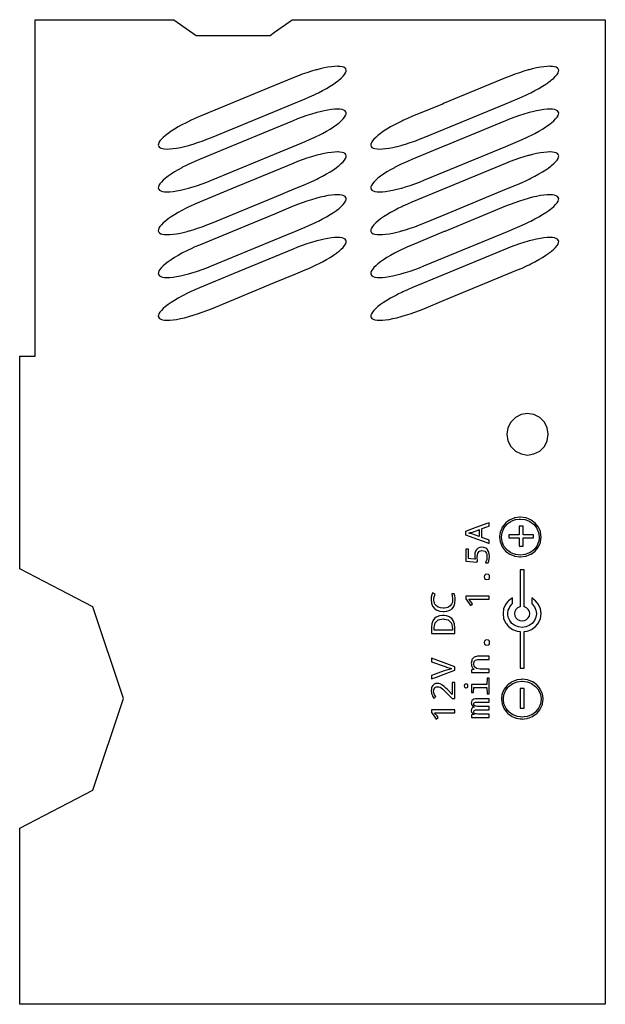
# Model space of a CAD drawing. Extents: x -120 to 113, y 92 to 282.
# Tile 2 of 2: x 0 to 113, y 92 to 282. Entities that reach past the tile are written whole.
import ezdxf

# ---------------------------------------------------------------- set-up
doc = ezdxf.new("R2010")
doc.units = 0
doc.layers.get('0').update_dxf_attribs({"linetype": 'CONTINUOUS'})

msp = doc.modelspace()

# ---------------------------------------------------------------- linework, layer by layer
at = {"color": 7}
for points in [[(29.754, 282), (32.768002, 279.871933), (34.043999, 278.971001), (48.306999, 278.971001), (49.152, 279.567619), (52.597, 282), (65.536003, 282), (81.919998, 282), (98.304001, 282), (113, 282), (113, 273.919998), (113, 265.727997), (113, 257.536003), (113, 249.344002), (113, 241.152), (113, 232.959999), (113, 224.768002), (113, 192.591), (113, 192), (113, 183.808), (113, 175.615999), (113, 167.424), (113, 159.231998), (113, 151.040001), (113, 142.848), (113, 126.463997), (113, 92), (65.536003, 92), (0.449801, 92), (0, 92), (0, 125.997002), (14.144, 133.320999), (20.003, 151), (14.144, 168.679001), (0, 176.003), (0, 192), (0, 208.384001), (0, 217.098), (3.002, 217.098), (3.002, 217.965889), (3.002, 221.544424), (3.002, 224.768002), (3.002, 241.152), (3.002, 257.536003), (3.002, 282), (16.384001, 282)], [(29.605, 257.116997), (30.284, 257.217003), (31.017, 257.355003), (31.798, 257.532997), (31.809507, 257.536003), (32.615002, 257.746002), (32.768002, 257.790459), (33.465, 257.992996), (34.337002, 258.272003), (35.226002, 258.579002), (36.118, 258.914001), (37.008999, 259.269997), (49.152, 264.297195), (52.608059, 265.727997), (55.067001, 266.746002), (55.945999, 267.122002), (56.805, 267.513), (57.344002, 267.775375), (57.637001, 267.917999), (58.431999, 268.329002), (59.185001, 268.745003), (59.886002, 269.161003), (60.528999, 269.572998), (60.889076, 269.823998), (61.110001, 269.977997), (61.439999, 270.231644), (61.619999, 270.370003), (62.056, 270.748001), (62.414001, 271.105003), (62.689999, 271.441002), (62.880001, 271.75), (62.985001, 272.030998), (63.001999, 272.279999), (62.931, 272.496002), (62.773998, 272.675003), (62.530998, 272.816002), (62.205002, 272.918999), (61.799, 272.981003), (61.439999, 272.996643), (61.317001, 273.001999), (60.763, 272.984001), (60.144001, 272.922997), (59.465, 272.822998), (58.731998, 272.684998), (57.951, 272.507004), (57.344002, 272.349495), (57.133999, 272.294998), (56.283001, 272.046997), (55.410999, 271.768997), (54.522999, 271.460999), (53.631001, 271.125999), (52.738998, 270.769997), (49.152, 269.285103), (34.681999, 263.294998), (33.803001, 262.917999), (32.944, 262.527), (32.768002, 262.441643), (32.111, 262.123001), (31.316, 261.710999), (31.173193, 261.632004), (30.563999, 261.294998), (29.863001, 260.878998), (29.219, 260.467003), (28.639, 260.061996), (28.129, 259.669998), (27.693001, 259.292999), (27.334999, 258.934998), (27.059, 258.598999), (26.868999, 258.290001), (26.764, 258.009003), (26.747, 257.760002), (26.816999, 257.544998), (26.8249, 257.536003), (26.975, 257.364998), (27.218, 257.223999), (27.544001, 257.121002), (27.950001, 257.058998), (28.431999, 257.038002), (28.985001, 257.056999)], [(103.414001, 271.105003), (103.690002, 271.441002), (103.879997, 271.75), (103.985001, 272.030998), (104.001999, 272.279999), (103.931, 272.496002), (103.774002, 272.675003), (103.530998, 272.816002), (103.205002, 272.918999), (102.799004, 272.981003), (102.400002, 272.998383), (102.317001, 273.001999), (101.763, 272.984001), (101.143997, 272.922997), (100.464996, 272.822998), (99.732002, 272.684998), (98.950996, 272.507004), (98.304001, 272.339111), (98.134003, 272.294998), (97.282997, 272.046997), (96.411003, 271.768997), (95.523003, 271.460999), (94.630997, 271.125999), (93.738998, 270.769997), (81.919998, 265.877327), (81.55928, 265.727997), (75.681999, 263.294998), (74.803001, 262.917999), (73.944, 262.527), (73.727997, 262.422241), (73.111, 262.123001), (72.316002, 261.710999), (72.173195, 261.632004), (71.564003, 261.294998), (70.862999, 260.878998), (70.219002, 260.467003), (69.639, 260.061996), (69.128998, 259.669998), (68.693001, 259.292999), (68.334999, 258.934998), (68.058998, 258.598999), (67.869003, 258.290001), (67.764, 258.009003), (67.747002, 257.760002), (67.817001, 257.544998), (67.824898, 257.536003), (67.974998, 257.364998), (68.218002, 257.223999), (68.543999, 257.121002), (68.949997, 257.058998), (69.431999, 257.038002), (69.985001, 257.056999), (70.605003, 257.116997), (71.283997, 257.217003), (72.016998, 257.355003), (72.797997, 257.532997), (72.809509, 257.536003), (73.614998, 257.746002), (73.727997, 257.778839), (74.464996, 257.992996), (75.336998, 258.272003), (76.225998, 258.579002), (77.117996, 258.914001), (78.009003, 259.269997), (81.919998, 260.889153), (93.608055, 265.727997), (96.067001, 266.746002), (96.945999, 267.122002), (97.805, 267.513), (98.304001, 267.755905), (98.637001, 267.917999), (99.431999, 268.329002), (100.184998, 268.745003), (100.886002, 269.161003), (101.528999, 269.572998), (101.889076, 269.823998), (102.110001, 269.977997), (102.400002, 270.200905), (102.620003, 270.370003), (103.056, 270.748001)], [(27.950001, 248.799), (28.431999, 248.778), (28.985001, 248.797001), (29.605, 248.856998), (30.284, 248.957001), (31.017, 249.095001), (31.798, 249.272999), (32.071617, 249.344002), (32.615002, 249.485001), (32.768002, 249.52964), (33.465, 249.733002), (34.337002, 250.012001), (35.226002, 250.319), (36.118, 250.653999), (37.008999, 251.009998), (49.152, 256.036522), (52.774418, 257.536003), (55.067001, 258.485001), (55.945999, 258.862), (56.805, 259.252998), (57.344002, 259.514725), (57.637001, 259.656998), (58.431999, 260.069), (59.185001, 260.485001), (59.886002, 260.901001), (60.528999, 261.313004), (60.986626, 261.632004), (61.110001, 261.718002), (61.439999, 261.971649), (61.619999, 262.110001), (62.056, 262.487999), (62.414001, 262.845001), (62.689999, 263.181), (62.880001, 263.489998), (62.985001, 263.771004), (63.001999, 264.019997), (62.931, 264.236), (62.773998, 264.415001), (62.530998, 264.556), (62.205002, 264.658997), (61.799, 264.721001), (61.439999, 264.736641), (61.317001, 264.741997), (60.763, 264.723999), (60.144001, 264.663002), (59.465, 264.563004), (58.731998, 264.425003), (57.951, 264.247002), (57.344002, 264.088753), (57.133999, 264.033997), (56.283001, 263.787003), (55.410999, 263.509003), (54.522999, 263.200996), (53.631001, 262.865997), (52.738998, 262.510002), (49.152, 261.024902), (40.725155, 257.536003), (34.681999, 255.034), (33.803001, 254.658001), (32.944, 254.266998), (32.768002, 254.181641), (32.111, 253.862999), (31.316, 253.451), (31.296116, 253.439999), (30.563999, 253.035), (29.863001, 252.618999), (29.219, 252.207001), (28.639, 251.801998), (28.129, 251.41), (27.693001, 251.033001), (27.334999, 250.674999), (27.059, 250.339001), (26.868999, 250.029999), (26.764, 249.749001), (26.747, 249.5), (26.797791, 249.344002), (26.816999, 249.285), (26.975, 249.105), (27.218, 248.964001), (27.544001, 248.861)], [(73.614998, 249.485001), (73.727997, 249.517971), (74.464996, 249.733002), (75.336998, 250.012001), (76.225998, 250.319), (77.117996, 250.653999), (78.009003, 251.009998), (81.919998, 252.628933), (93.774422, 257.536003), (96.067001, 258.485001), (96.945999, 258.862), (97.805, 259.252998), (98.304001, 259.4953), (98.637001, 259.656998), (99.431999, 260.069), (100.184998, 260.485001), (100.886002, 260.901001), (101.528999, 261.313004), (101.986626, 261.632004), (102.110001, 261.718002), (102.400002, 261.940903), (102.620003, 262.110001), (103.056, 262.487999), (103.414001, 262.845001), (103.690002, 263.181), (103.879997, 263.489998), (103.985001, 263.771004), (104.001999, 264.019997), (103.931, 264.236), (103.774002, 264.415001), (103.530998, 264.556), (103.205002, 264.658997), (102.799004, 264.721001), (102.400002, 264.73838), (102.317001, 264.741997), (101.763, 264.723999), (101.143997, 264.663002), (100.464996, 264.563004), (99.732002, 264.425003), (98.950996, 264.247002), (98.304001, 264.078323), (98.134003, 264.033997), (97.282997, 263.787003), (96.411003, 263.509003), (95.523003, 263.200996), (94.630997, 262.865997), (93.738998, 262.510002), (81.919998, 257.616669), (81.725151, 257.536003), (75.681999, 255.034), (74.803001, 254.658001), (73.944, 254.266998), (73.727997, 254.162243), (73.111, 253.862999), (72.316002, 253.451), (72.296112, 253.439999), (71.564003, 253.035), (70.862999, 252.618999), (70.219002, 252.207001), (69.639, 251.801998), (69.128998, 251.41), (68.693001, 251.033001), (68.334999, 250.674999), (68.058998, 250.339001), (67.869003, 250.029999), (67.764, 249.749001), (67.747002, 249.5), (67.797791, 249.344002), (67.817001, 249.285), (67.974998, 249.105), (68.218002, 248.964001), (68.543999, 248.861), (68.949997, 248.799), (69.431999, 248.778), (69.985001, 248.797001), (70.605003, 248.856998), (71.283997, 248.957001), (72.016998, 249.095001), (72.797997, 249.272999), (73.071617, 249.344002)], [(26.747, 241.240002), (26.775652, 241.152), (26.816999, 241.025002), (26.975, 240.845001), (27.218, 240.703999), (27.544001, 240.601002), (27.950001, 240.539001), (28.431999, 240.516998), (28.985001, 240.536999), (29.605, 240.596001), (30.284, 240.695999), (31.017, 240.834999), (31.798, 241.012001), (32.334995, 241.152), (32.615002, 241.224998), (32.768002, 241.269642), (33.465, 241.473), (34.337002, 241.751999), (35.226002, 242.058998), (36.118, 242.393002), (37.008999, 242.75), (49.152, 247.77652), (52.938694, 249.344002), (55.067001, 250.224998), (55.945999, 250.601002), (56.805, 250.993), (57.344002, 251.254726), (57.637001, 251.396999), (58.431999, 251.808998), (59.185001, 252.224998), (59.886002, 252.640999), (60.528999, 253.053001), (61.084179, 253.439999), (61.110001, 253.458), (61.439999, 253.711647), (61.619999, 253.849998), (62.056, 254.228001), (62.414001, 254.584999), (62.689999, 254.919998), (62.880001, 255.23), (62.985001, 255.511002), (63.001999, 255.759998), (62.931, 255.974998), (62.773998, 256.154999), (62.530998, 256.295998), (62.205002, 256.399002), (61.799, 256.460999), (61.439999, 256.476639), (61.317001, 256.482002), (60.763, 256.463997), (60.144001, 256.403), (59.465, 256.303001), (58.731998, 256.165001), (57.951, 255.987), (57.344002, 255.828751), (57.133999, 255.773998), (56.283001, 255.527), (55.410999, 255.249001), (54.522999, 254.939999), (53.631001, 254.605999), (52.738998, 254.25), (49.152, 252.764904), (40.889397, 249.344002), (34.681999, 246.773998), (33.803001, 246.397999), (32.944, 246.007), (32.768002, 245.921642), (32.111, 245.603001), (31.425987, 245.248001), (31.316, 245.191002), (30.563999, 244.775002), (29.863001, 244.359001), (29.219, 243.946999), (28.639, 243.542), (28.129, 243.150002), (27.693001, 242.772999), (27.334999, 242.414001), (27.059, 242.078999), (26.868999, 241.77), (26.764, 241.488998)], [(67.747002, 241.240002), (67.77565, 241.152), (67.817001, 241.025002), (67.974998, 240.845001), (68.218002, 240.703999), (68.543999, 240.601002), (68.949997, 240.539001), (69.431999, 240.516998), (69.985001, 240.536999), (70.605003, 240.596001), (71.283997, 240.695999), (72.016998, 240.834999), (72.796997, 241.012001), (73.334656, 241.152), (73.614998, 241.224998), (73.727997, 241.257969), (74.464996, 241.473), (75.336998, 241.751999), (76.225998, 242.058998), (77.117996, 242.393002), (78.009003, 242.75), (81.919998, 244.368935), (93.93869, 249.344002), (96.067001, 250.224998), (96.945999, 250.601002), (97.805, 250.993), (98.304001, 251.235302), (98.637001, 251.396999), (99.431999, 251.808998), (100.184998, 252.224998), (100.886002, 252.640999), (101.528999, 253.053001), (102.084175, 253.439999), (102.110001, 253.458), (102.400002, 253.680901), (102.620003, 253.849998), (103.056, 254.228001), (103.414001, 254.584999), (103.690002, 254.919998), (103.879997, 255.23), (103.985001, 255.511002), (104.001999, 255.759998), (103.931, 255.974998), (103.774002, 256.154999), (103.530998, 256.295998), (103.205002, 256.399002), (102.799004, 256.460999), (102.400002, 256.478386), (102.317001, 256.482002), (101.763, 256.463997), (101.143997, 256.403), (100.464996, 256.303001), (99.732002, 256.165001), (98.950996, 255.987), (98.304001, 255.818321), (98.134003, 255.773998), (97.282997, 255.527), (96.411003, 255.249001), (95.523003, 254.939999), (94.630997, 254.605999), (93.738998, 254.25), (81.919998, 249.35667), (81.889397, 249.344002), (75.681999, 246.773998), (74.803001, 246.397999), (73.944, 246.007), (73.727997, 245.902241), (73.111, 245.603001), (72.425987, 245.248001), (72.316002, 245.191002), (71.564003, 244.775002), (70.862999, 244.359001), (70.219002, 243.946999), (69.639, 243.542), (69.128998, 243.150002), (68.693001, 242.772999), (68.334999, 242.414001), (68.058998, 242.078999), (67.869003, 241.77), (67.764, 241.488998)], [(30.563999, 236.514999), (29.863001, 236.098999), (29.219, 235.687), (28.639, 235.282002), (28.129, 234.889999), (27.693001, 234.513), (27.334999, 234.153999), (27.059, 233.819), (26.868999, 233.509998), (26.764, 233.229), (26.747, 232.979), (26.753216, 232.959999), (26.816999, 232.764999), (26.975, 232.584999), (27.218, 232.444), (27.544001, 232.341), (27.950001, 232.278999), (28.431999, 232.257), (28.985001, 232.277), (29.605, 232.335999), (30.284, 232.436001), (31.017, 232.575001), (31.798, 232.751999), (32.595821, 232.959999), (32.615002, 232.965), (32.768002, 233.00964), (33.465, 233.213001), (34.337002, 233.492001), (35.226002, 233.799), (36.118, 234.132999), (37.008999, 234.490002), (49.152, 239.516521), (53.102966, 241.152), (55.067001, 241.965), (55.945999, 242.341), (56.805, 242.733002), (57.344002, 242.994724), (57.637001, 243.137001), (58.431999, 243.548), (59.185001, 243.964001), (59.886002, 244.381001), (60.528999, 244.792999), (61.110001, 245.198002), (61.175053, 245.248001), (61.439999, 245.451649), (61.619999, 245.59), (62.056, 245.966999), (62.414001, 246.325001), (62.689999, 246.66), (62.880001, 246.970001), (62.985001, 247.250999), (63.001999, 247.5), (62.931, 247.715), (62.773998, 247.895), (62.530998, 248.035999), (62.205002, 248.138), (61.799, 248.201), (61.439999, 248.21664), (61.317001, 248.222), (60.763, 248.202999), (60.144001, 248.143002), (59.465, 248.042999), (58.731998, 247.903999), (57.951, 247.727001), (57.344002, 247.568748), (57.133999, 247.514), (56.283001, 247.266998), (55.410999, 246.987999), (54.522999, 246.68), (53.631001, 246.346001), (52.738998, 245.988998), (49.152, 244.504101), (41.054489, 241.152), (34.681999, 238.514), (33.803001, 238.138), (32.944, 237.747002), (32.768002, 237.66164), (32.111, 237.342999), (31.557201, 237.056), (31.316, 236.931)], [(71.283997, 232.436001), (72.016998, 232.575001), (72.796997, 232.751999), (73.595795, 232.959999), (73.614998, 232.965), (73.727997, 232.997971), (74.464996, 233.213001), (75.336998, 233.492001), (76.225998, 233.799), (77.117996, 234.132999), (78.009003, 234.490002), (81.919998, 236.108936), (94.102966, 241.152), (96.067001, 241.965), (96.945999, 242.341), (97.805, 242.733002), (98.304001, 242.975304), (98.637001, 243.137001), (99.431999, 243.548), (100.184998, 243.964001), (100.886002, 244.381001), (101.528999, 244.792999), (102.110001, 245.198002), (102.175049, 245.248001), (102.400002, 245.420902), (102.620003, 245.59), (103.056, 245.966999), (103.414001, 246.325001), (103.690002, 246.66), (103.879997, 246.970001), (103.985001, 247.250999), (104.001999, 247.5), (103.931, 247.715), (103.774002, 247.895), (103.530998, 248.035999), (103.205002, 248.138), (102.799004, 248.201), (102.400002, 248.218384), (102.317001, 248.222), (101.763, 248.202999), (101.143997, 248.143002), (100.464996, 248.042999), (99.732002, 247.903999), (98.950996, 247.727001), (98.304001, 247.558319), (98.134003, 247.514), (97.282997, 247.266998), (96.411003, 246.987999), (95.523003, 246.68), (94.630997, 246.346001), (93.738998, 245.988998), (82.054489, 241.152), (81.919998, 241.096325), (75.681999, 238.514), (74.803001, 238.138), (73.944, 237.747002), (73.727997, 237.642242), (73.111, 237.342999), (72.557205, 237.056), (72.316002, 236.931), (71.564003, 236.514999), (70.862999, 236.098999), (70.219002, 235.687), (69.639, 235.282002), (69.128998, 234.889999), (68.693001, 234.513), (68.334999, 234.153999), (68.058998, 233.819), (67.869003, 233.509998), (67.764, 233.229), (67.747002, 232.979), (67.753212, 232.959999), (67.817001, 232.764999), (67.974998, 232.584999), (68.218002, 232.444), (68.543999, 232.341), (68.949997, 232.278999), (69.431999, 232.257), (69.985001, 232.277), (70.605003, 232.335999)], [(26.816999, 224.505001), (26.975, 224.325001), (27.218, 224.182999), (27.544001, 224.081001), (27.950001, 224.019001), (28.431999, 223.997), (28.985001, 224.016998), (29.605, 224.076), (30.284, 224.175999), (31.017, 224.314999), (31.798, 224.492001), (32.615002, 224.705002), (32.830929, 224.768002), (33.465, 224.952999), (34.337002, 225.231998), (35.226002, 225.539001), (36.118, 225.873001), (37.008999, 226.23), (49.152, 231.256523), (53.267239, 232.959999), (55.067001, 233.705002), (55.945999, 234.081001), (56.805, 234.473), (57.344002, 234.734726), (57.637001, 234.876999), (58.431999, 235.287998), (59.185001, 235.703999), (59.886002, 236.120998), (60.528999, 236.533001), (61.110001, 236.938), (61.263519, 237.056), (61.439999, 237.191647), (61.619999, 237.330002), (62.056, 237.707001), (62.414001, 238.064999), (62.689999, 238.400002), (62.880001, 238.709), (62.985001, 238.991001), (63.001999, 239.240002), (62.931, 239.455002), (62.773998, 239.633999), (62.530998, 239.776001), (62.205002, 239.877998), (61.799, 239.941002), (61.439999, 239.956642), (61.317001, 239.962002), (60.763, 239.943001), (60.144001, 239.882999), (59.465, 239.783001), (58.731998, 239.644001), (57.951, 239.466999), (57.344002, 239.30875), (57.133999, 239.254002), (56.283001, 239.007), (55.410999, 238.728001), (54.522999, 238.419998), (53.631001, 238.085999), (52.738998, 237.729), (49.152, 236.244102), (41.218754, 232.959999), (34.681999, 230.254002), (33.803001, 229.877998), (32.944, 229.486), (32.768002, 229.400852), (32.111, 229.083), (31.688416, 228.863998), (31.316, 228.671001), (30.563999, 228.255001), (29.863001, 227.839001), (29.219, 227.426998), (28.639, 227.021999), (28.129, 226.630001), (27.693001, 226.252998), (27.334999, 225.894001), (27.059, 225.558998), (26.868999, 225.25), (26.764, 224.969002), (26.750332, 224.768002), (26.747, 224.719002)], [(71.283997, 224.175999), (72.016998, 224.314999), (72.796997, 224.492001), (73.614998, 224.705002), (73.830925, 224.768002), (74.464996, 224.952999), (75.336998, 225.231998), (76.225998, 225.539001), (77.117996, 225.873001), (78.009003, 226.23), (81.919998, 227.848934), (96.067001, 233.705002), (96.945999, 234.081001), (97.805, 234.473), (98.304001, 234.715302), (98.637001, 234.876999), (99.431999, 235.287998), (100.184998, 235.703999), (100.886002, 236.120998), (101.528999, 236.533001), (102.110001, 236.938), (102.263519, 237.056), (102.400002, 237.1609), (102.620003, 237.330002), (103.056, 237.707001), (103.414001, 238.064999), (103.690002, 238.400002), (103.879997, 238.709), (103.985001, 238.991001), (104.001999, 239.240002), (103.931, 239.455002), (103.774002, 239.633999), (103.530998, 239.776001), (103.205002, 239.877998), (102.799004, 239.941002), (102.400002, 239.958385), (102.317001, 239.962002), (101.763, 239.943001), (101.143997, 239.882999), (100.464996, 239.783001), (99.732002, 239.644001), (98.950996, 239.466999), (98.304001, 239.298321), (98.134003, 239.254002), (97.282997, 239.007), (96.411003, 238.728001), (95.523003, 238.419998), (94.630997, 238.085999), (93.738998, 237.729), (81.919998, 232.836327), (75.681999, 230.254002), (74.803001, 229.877998), (73.944, 229.486), (73.727997, 229.3815), (73.111, 229.083), (72.688416, 228.863998), (72.316002, 228.671001), (71.564003, 228.255001), (70.862999, 227.839001), (70.219002, 227.426998), (69.639, 227.021999), (69.128998, 226.630001), (68.693001, 226.252998), (68.334999, 225.894001), (68.058998, 225.558998), (67.869003, 225.25), (67.764, 224.969002), (67.750336, 224.768002), (67.747002, 224.719002), (67.817001, 224.505001), (67.974998, 224.325001), (68.218002, 224.182999), (68.543999, 224.081001), (68.949997, 224.019001), (69.431999, 223.997), (69.985001, 224.016998), (70.605003, 224.076)], [(95.647003, 205.238), (94.762001, 204.353), (94.193001, 203.237), (93.997002, 202), (94.193001, 200.763), (94.762001, 199.647), (95.647003, 198.762), (96.763, 198.193), (98, 197.998), (98.304001, 198.045922), (99.237, 198.193), (100.352997, 198.762), (101.237999, 199.647), (101.806999, 200.763), (102.001999, 202), (101.806999, 203.237), (101.237999, 204.353), (100.352997, 205.238), (99.237, 205.807), (98.304001, 205.954832), (98, 206.003), (96.763, 205.807)], [(89.184998, 183.778), (89.269615, 183.808), (90.112, 184.106658), (90.584, 184.274), (90.584, 184.938), (90.112, 184.76416), (87.515892, 183.808), (86.046997, 183.267), (86.046997, 182.750652), (86.046997, 182.665457), (86.046997, 182.598), (88.335983, 181.76), (90.112, 181.109799), (90.584, 180.937), (90.584, 181.585), (90.112, 181.756054), (90.101112, 181.76), (89.184998, 182.092), (89.184998, 183.773934)], [(92.710907, 183.090199), (92.607941, 182.350009), (92.582199, 182.165), (92.582672, 182.161633), (92.710907, 181.237936), (92.720131, 181.171067), (92.720222, 181.170872), (92.747208, 181.108845), (93.122131, 180.246135), (93.552002, 179.712), (93.761131, 179.452135), (94.208, 179.125435), (94.594131, 178.843135), (95.385742, 178.530078), (95.499748, 178.484993), (95.565071, 178.459202), (95.63517, 178.45038), (96.413788, 178.353239), (96.607002, 178.329135), (97.577896, 178.45038), (97.648003, 178.459202), (97.713318, 178.484993), (98.304001, 178.718589), (98.440819, 178.772696), (98.618782, 178.843077), (98.618935, 178.843135), (98.675026, 178.884145), (99.452866, 179.452135), (99.662003, 179.712), (100.091866, 180.246135), (100.419746, 181.000587), (100.466797, 181.108845), (100.493782, 181.170872), (100.493866, 181.171067), (100.50309, 181.237936), (100.631332, 182.161633), (100.631798, 182.165), (100.50309, 183.090199), (100.493866, 183.157), (100.466797, 183.219222), (100.210915, 183.808), (100.091927, 184.081786), (100.091866, 184.081933), (100.090981, 184.08303), (100.048836, 184.135401), (99.456024, 184.872938), (99.452866, 184.876865), (98.675026, 185.444855), (98.618935, 185.485933), (98.442253, 185.555803), (98.439636, 185.556839), (98.304001, 185.610478), (97.713318, 185.844074), (97.648003, 185.869865), (96.607002, 185.999866), (96.411301, 185.97545), (95.63517, 185.87862), (95.565071, 185.869865), (95.499748, 185.844074), (95.385612, 185.798939), (94.594131, 185.485933), (94.53804, 185.444855), (94.208, 185.203565), (93.761131, 184.876865), (93.759315, 184.874599), (93.165169, 184.135401), (93.123016, 184.08303), (93.122131, 184.081933), (93.12207, 184.081786), (93.048073, 183.91151), (93.003082, 183.808), (92.747208, 183.219222), (92.720131, 183.157)], [(94.024933, 179.702932), (94.017624, 179.712), (93.985809, 179.751485), (93.444862, 180.423933), (93.079865, 181.263932), (93.071449, 181.324674), (92.955826, 182.164789), (92.955795, 182.165), (92.964218, 182.225674), (93.079865, 183.065067), (93.403069, 183.808), (93.420288, 183.847569), (93.444862, 183.904135), (93.444931, 183.904214), (93.985809, 184.577515), (94.024933, 184.626067), (94.208, 184.759978), (94.78093, 185.179067), (94.840256, 185.202502), (95.661903, 185.526122), (95.661934, 185.526134), (95.725639, 185.534148), (96.379997, 185.616549), (96.607002, 185.645134), (97.488365, 185.534148), (97.552071, 185.526134), (97.552101, 185.526122), (98.304001, 185.22997), (98.373741, 185.202502), (98.431038, 185.17987), (98.433067, 185.179067), (99.138161, 184.663306), (99.187317, 184.627397), (99.189133, 184.626067), (99.73008, 183.952687), (99.769073, 183.904214), (99.769135, 183.904135), (99.793716, 183.847569), (99.810928, 183.808), (100.132957, 183.067779), (100.134132, 183.065067), (100.249786, 182.225674), (100.258202, 182.165), (100.235771, 182.002), (100.142555, 181.324674), (100.134132, 181.263932), (99.769135, 180.423933), (99.196426, 179.712), (99.189133, 179.702932), (99.138161, 179.665693), (98.433067, 179.150866), (98.304001, 179.099883), (97.552101, 178.802877), (97.552071, 178.802865), (97.488365, 178.794852), (96.607002, 178.683866), (95.725639, 178.794852), (95.661934, 178.802865), (95.661903, 178.802877), (94.781136, 179.150786), (94.78093, 179.150866), (94.730026, 179.188105), (94.208, 179.569264)], [(88.675003, 182.274), (87.232002, 182.77), (86.889717, 182.870728), (86.851669, 182.8813), (86.736313, 182.909846), (86.667, 182.927), (86.978508, 183.015603), (87.008881, 183.024425), (87.351166, 183.134479), (87.367996, 183.14), (88.465179, 183.522797), (88.675003, 183.596), (88.675003, 182.345357)], [(96.379997, 182.624), (94.365997, 182.624), (94.365997, 182.002), (96.379997, 182.002), (96.379997, 180.38), (97.161003, 180.38), (97.161003, 182.002), (98.304001, 182.002), (99.158997, 182.002), (99.158997, 182.624), (98.304001, 182.624), (97.161003, 182.624), (97.161003, 183.808), (97.161003, 184.246), (96.379997, 184.246), (96.379997, 183.808)], [(90.061996, 179.074), (90.112, 178.773066), (90.168999, 178.43), (90.136002, 177.962), (90.112, 177.861102), (90.065117, 177.664), (90.038002, 177.55), (89.873001, 177.194), (89.953323, 177.194), (90.112, 177.194), (90.405998, 177.194), (90.540001, 177.53), (90.621002, 177.937), (90.648003, 178.415), (90.603996, 178.946), (90.473, 179.392), (90.280113, 179.712), (90.255997, 179.752), (90.112, 179.87957), (89.958, 180.016), (89.585999, 180.175), (89.139999, 180.228), (88.759003, 180.178), (88.434998, 180.03), (88.251213, 179.858), (88.169998, 179.782), (88.127747, 179.712), (88.064003, 179.606404), (87.972, 179.454), (87.853996, 179.064), (87.815002, 178.612), (87.821526, 178.393758), (87.823418, 178.361973), (87.875641, 177.914296), (87.877998, 177.898), (87.877541, 177.898046), (87.754478, 177.910562), (87.081596, 177.97899), (86.580002, 178.03), (86.580002, 179.712), (86.580002, 179.858), (86.066002, 179.858), (86.066002, 179.712), (86.066002, 178.082272), (86.066002, 177.664), (86.066002, 177.488), (88.196999, 177.301), (88.375, 177.609), (88.36834, 177.664), (88.306, 178.179), (88.296997, 178.405), (88.398003, 179.063), (88.699997, 179.458), (89.204002, 179.59), (89.739998, 179.461)], [(90.453003, 174.025999), (90.623001, 174.198), (90.679001, 174.485001), (90.623001, 174.777), (90.453003, 174.952999), (90.168999, 175.011999), (90.112, 175.00024), (89.883003, 174.952999), (89.711998, 174.777), (89.654999, 174.485001), (89.711998, 174.198), (89.883003, 174.025999), (90.112, 173.979559), (90.168999, 173.968)], [(96.578003, 168.728001), (96.490997, 168.715), (96.080002, 168.516001), (95.753998, 168.205), (95.543999, 167.813), (95.479614, 167.424), (95.472, 167.378), (95.543999, 166.944), (95.753998, 166.552), (96.080002, 166.240999), (96.490997, 166.042), (96.946999, 165.973), (97.403, 166.042), (97.814003, 166.240999), (98.139999, 166.552), (98.304001, 166.858133), (98.349998, 166.944), (98.421997, 167.378), (98.414383, 167.424), (98.349998, 167.813), (98.304001, 167.898867), (98.139999, 168.205), (97.814003, 168.516001), (97.403, 168.715), (97.316002, 168.728001), (97.316002, 169.472), (97.316002, 171.52), (97.316002, 175.615999), (97.316002, 175.812), (96.578003, 175.812), (96.578003, 175.615999), (96.578003, 171.52), (96.578003, 171.501062), (96.578003, 169.472)], [(82.264999, 168.502001), (81.919998, 168.472881), (81.720001, 168.455999), (81.203003, 168.504999), (80.761002, 168.652), (80.394997, 168.896999), (80.124001, 169.224001), (80.021774, 169.472), (79.961998, 169.617001), (79.907997, 170.077), (79.933998, 170.424999), (80.014999, 170.774), (80.149002, 171.125), (79.666, 171.398001), (79.516998, 171.002001), (79.427002, 170.561001), (79.397003, 170.077), (79.461166, 169.472), (79.467003, 169.417), (79.677002, 168.856001), (80.026001, 168.395), (80.126518, 168.321505), (80.490997, 168.055), (81.054001, 167.85), (81.716003, 167.782), (81.919998, 167.800707), (82.403, 167.844999), (82.872543, 167.997969), (82.976997, 168.032), (83.436996, 168.344), (83.774002, 168.775), (83.974998, 169.316999), (83.991142, 169.472), (84.042999, 169.969999), (84.023003, 170.431999), (83.961998, 170.844), (83.861, 171.205999), (83.360001, 171.205999), (83.459, 170.778999), (83.517998, 170.403), (83.537003, 170.077), (83.486, 169.589001), (83.440887, 169.472), (83.331001, 169.187), (83.072998, 168.871), (82.716003, 168.641001)], [(86.100296, 170.192303), (86.126564, 170.155001), (86.989998, 168.929001), (87.367996, 169.257999), (86.995003, 169.764), (86.669792, 170.155001), (86.649002, 170.18), (87.764, 170.155001), (90.112, 170.155001), (90.584, 170.155001), (90.584, 170.757), (90.112, 170.757), (86.066002, 170.757), (86.066002, 170.240999)], [(97.316002, 163.910999), (97.901001, 163.983999), (98.304001, 164.143114), (98.790001, 164.334999), (99.554001, 164.893999), (99.980881, 165.424322), (100.139999, 165.622), (100.508003, 166.469), (100.634003, 167.378), (100.627632, 167.424), (100.508003, 168.288), (100.139999, 169.135), (99.554001, 169.863001), (99.34938, 170.012766), (98.792999, 170.42), (98.792999, 169.959097), (98.792999, 169.377258), (98.792999, 169.322001), (98.902, 169.242001), (99.342003, 168.695999), (99.617996, 168.061001), (99.705666, 167.424), (99.711998, 167.378), (99.617996, 166.695999), (99.342003, 166.061001), (98.902, 165.514999), (98.330002, 165.096001), (98.304001, 165.085749), (97.663002, 164.833), (96.946999, 164.743), (96.231003, 164.833), (95.564003, 165.096001), (95.181755, 165.375999), (95.145081, 165.402864), (94.991997, 165.514999), (94.552002, 166.061001), (94.276001, 166.695999), (94.208, 167.189362), (94.181999, 167.378), (94.188332, 167.424), (94.208, 167.566916), (94.276001, 168.061001), (94.426155, 168.40646), (94.552002, 168.695999), (94.991997, 169.242001), (95.100998, 169.322001), (95.100998, 169.472), (95.100998, 170.42), (94.339996, 169.863001), (94.208, 169.699013), (93.753998, 169.135), (93.386002, 168.288), (93.266373, 167.424), (93.260002, 167.378), (93.386002, 166.469), (93.753998, 165.622), (93.913116, 165.424322), (94.208, 165.057987), (94.339996, 164.893999), (95.103996, 164.334999), (95.992996, 163.983999), (96.578003, 163.910999), (96.578003, 163.753027), (96.578003, 163.461645), (96.578003, 163.327999), (96.578003, 161.008553), (96.578003, 159.231998), (96.578003, 159.153999), (96.578003, 156.837002), (97.316002, 156.837002), (97.316002, 159.231998), (97.316002, 163.327999), (97.316002, 163.753027), (97.316002, 163.818907)], [(80.367256, 166.694477), (80.049004, 166.450001), (79.722, 165.992001), (79.527, 165.426001), (79.460999, 164.754), (79.460999, 163.584), (79.726669, 163.584), (79.953003, 163.584), (81.919998, 163.584), (83.491997, 163.584), (83.978996, 163.584), (83.978996, 164.617001), (83.914001, 165.343), (83.716003, 165.945), (83.491997, 166.271809), (83.387001, 166.424999), (83.077904, 166.66518), (82.933998, 166.777), (82.364998, 166.988001), (81.919998, 167.033407), (81.679001, 167.058001), (81.610703, 167.050917), (81.032997, 166.990999), (80.488998, 166.788)], [(79.953003, 164.683001), (80.147003, 165.625), (80.727997, 166.191), (81.696999, 166.379), (81.919998, 166.333595), (82.694, 166.176001), (83.292999, 165.566999), (83.491997, 164.551001), (83.491997, 164.222), (81.919998, 164.222), (79.953003, 164.222)], [(90.168999, 162.34), (90.112, 162.328241), (89.883003, 162.281), (89.711998, 162.106001), (89.654999, 161.813), (89.711998, 161.525999), (89.883003, 161.354), (90.112, 161.308361), (90.168999, 161.297001), (90.453003, 161.354), (90.623001, 161.525999), (90.679001, 161.813), (90.623001, 162.106001), (90.453003, 162.281)], [(83.360001, 156.771999), (83.333199, 156.764862), (83.319046, 156.760918), (82.640236, 156.5718), (82.597404, 156.558468), (82.325996, 156.467999), (81.919998, 156.323738), (79.460999, 155.450001), (79.460999, 155.136002), (79.460999, 154.782001), (79.872002, 154.934464), (80.415276, 155.136002), (81.919998, 155.694191), (83.978996, 156.458), (83.978996, 156.545639), (83.978996, 156.600544), (83.978996, 157.096001), (81.919998, 157.864822), (79.460999, 158.783001), (79.460999, 158.098999), (81.919998, 157.228374), (82.307999, 157.091), (82.333992, 157.082245), (82.857216, 156.911568), (82.902061, 156.898842), (83.359406, 156.772163)], [(87.651001, 156.662998), (87.651001, 156.657001), (87.651001, 156.632), (87.191002, 156.535999), (87.191002, 156.035), (90.112, 156.035), (90.584, 156.035), (90.584, 156.657001), (90.112, 156.657001), (88.830002, 156.657001), (88.147003, 156.773998), (87.737, 157.125999), (87.723419, 157.183998), (87.599998, 157.710999), (87.690002, 158.164001), (87.957001, 158.436001), (88.402, 158.526001), (90.112, 158.526001), (90.584, 158.526001), (90.584, 159.153999), (90.112, 159.153999), (88.370003, 159.153999), (87.681999, 159.006001), (87.268997, 158.560001), (87.262688, 158.526001), (87.218216, 158.286583), (87.130997, 157.817001), (87.154762, 157.618736), (87.189003, 157.333), (87.255951, 157.183998), (87.362, 156.948002)], [(82.321999, 152.188999), (83.449951, 151.040001), (83.500999, 150.987999), (83.978996, 150.987999), (83.978996, 151.040001), (83.978996, 151.188568), (83.978996, 151.752998), (83.978996, 153.354782), (83.978996, 154.123001), (83.469002, 154.123001), (83.469002, 153.251228), (83.469002, 151.752998), (83.442001, 151.752998), (82.522003, 152.720001), (82.236244, 153.000923), (82.049004, 153.185001), (81.919998, 153.295666), (81.662003, 153.516998), (81.429146, 153.671978), (81.360001, 153.717999), (81.105003, 153.834), (80.855003, 153.903), (80.609001, 153.925999), (80.264, 153.882), (79.969002, 153.751999), (79.872002, 153.66613), (79.724998, 153.535999), (79.542999, 153.248001), (79.493027, 153.088001), (79.433998, 152.898998), (79.399666, 152.516705), (79.397003, 152.487), (79.438156, 152.134434), (79.457001, 151.973), (79.560799, 151.68858), (79.634003, 151.487999), (79.762863, 151.290352), (79.926086, 151.040001), (79.93, 151.034), (79.93634, 151.040001), (80.299004, 151.382999), (80.067001, 151.748001), (79.927002, 152.112999), (79.879997, 152.477001), (79.903, 152.709999), (79.969002, 152.907001), (80.081001, 153.07), (80.103165, 153.088001), (80.230003, 153.191002), (80.412003, 153.264), (80.626999, 153.286999), (80.880997, 153.264), (81.119003, 153.193001), (81.317429, 153.088001), (81.342003, 153.075001), (81.595001, 152.882), (81.919998, 152.586906), (81.920998, 152.585999)], [(87.632004, 153.117001), (90.112, 153.117001), (90.147003, 153.117001), (90.206001, 151.931999), (90.584, 151.931999), (90.584, 154.951), (90.206001, 154.951), (90.147003, 153.740002), (90.115982, 153.740002), (90.112, 153.740002), (87.674339, 153.740002), (87.191002, 153.740002), (87.191002, 152.189999), (87.569, 152.189999)], [(96.905899, 154.717045), (96.780716, 154.701305), (95.934166, 154.594879), (95.934067, 154.594864), (95.868744, 154.569073), (94.963135, 154.211864), (94.907043, 154.170856), (94.810272, 154.099991), (94.806602, 154.097309), (94.208, 153.658955), (94.130264, 153.602032), (94.130135, 153.601933), (94.087036, 153.548466), (93.490135, 152.808865), (93.115204, 151.945221), (93.088326, 151.883366), (93.088135, 151.882931), (93.08812, 151.882835), (93.062805, 151.699337), (92.97184, 151.040001), (92.960358, 150.956802), (92.951134, 150.889999), (93.078911, 149.963867), (93.088135, 149.897068), (93.277649, 149.460999), (93.481476, 148.992001), (93.490135, 148.972069), (93.598198, 148.838001), (94.130135, 148.178066), (94.208, 148.121048), (94.806496, 147.682774), (94.907043, 147.609146), (94.963135, 147.568134), (95.868744, 147.210926), (95.934067, 147.185135), (95.934166, 147.185123), (96.578003, 147.104179), (96.905899, 147.062958), (96.972267, 147.054668), (96.975998, 147.054203), (97.316002, 147.096989), (97.946899, 147.17638), (98.016998, 147.185135), (98.304001, 147.29834), (98.922615, 147.542343), (98.98793, 147.568134), (99.044029, 147.609146), (99.666435, 148.064384), (99.821869, 148.178066), (100.343025, 148.825645), (100.460869, 148.972069), (100.787613, 149.723919), (100.862862, 149.897068), (100.872093, 149.963867), (100.999863, 150.889965), (100.999863, 150.889999), (100.990639, 150.956802), (100.979164, 151.040001), (100.862877, 151.882835), (100.862862, 151.882931), (100.835793, 151.945221), (100.460869, 152.808865), (100.417831, 152.862335), (99.821869, 153.601933), (99.76577, 153.642944), (98.98793, 154.211864), (98.98719, 154.212158), (98.922615, 154.237656), (98.8088, 154.282547), (98.304001, 154.481663), (98.016998, 154.594864), (96.976036, 154.725861), (96.975998, 154.725864)], [(100.138138, 152.630066), (100.138153, 152.630032), (100.50312, 151.7911), (100.503136, 151.791069), (100.511482, 151.730328), (100.606491, 151.040001), (100.627136, 150.889999), (100.503319, 149.990364), (100.503136, 149.988998), (100.162712, 149.206497), (100.138138, 149.149933), (99.597191, 148.477486), (99.558067, 148.428932), (99.507156, 148.391693), (98.801132, 147.875931), (98.741737, 147.852497), (98.304001, 147.680084), (97.920067, 147.528866), (97.316002, 147.452717), (97.039635, 147.417877), (96.975998, 147.409866), (96.578003, 147.45993), (96.029999, 147.528866), (95.209259, 147.852497), (95.149933, 147.875931), (94.444839, 148.391693), (94.393867, 148.428932), (94.393768, 148.42905), (94.354805, 148.477486), (94.208, 148.659668), (94.064293, 148.838001), (93.940201, 148.992001), (93.812935, 149.149933), (93.811836, 149.152454), (93.788353, 149.206497), (93.67794, 149.460999), (93.448868, 149.988998), (93.323868, 150.889999), (93.344673, 151.040001), (93.440445, 151.730328), (93.448868, 151.791069), (93.448875, 151.7911), (93.473442, 151.847565), (93.812935, 152.630066), (93.814964, 152.632599), (93.85199, 152.678688), (94.208, 153.120483), (94.393768, 153.351013), (94.393867, 153.351135), (94.444839, 153.388374), (95.149933, 153.904133), (95.970673, 154.228699), (96.026535, 154.250767), (96.029999, 154.252136), (96.9123, 154.36219), (96.975761, 154.370171), (96.975998, 154.370201), (97.039635, 154.36219), (97.918701, 154.252304), (97.920067, 154.252136), (98.304001, 154.100479), (98.741737, 153.92757), (98.800987, 153.904194), (98.801132, 153.904133), (98.852043, 153.866894), (99.558067, 153.351135), (100.099007, 152.678688)], [(86.261002, 153.784), (86.152, 153.796001), (86.015999, 153.768387), (85.955002, 153.756001), (85.836998, 153.633999), (85.796997, 153.431999), (85.836998, 153.226002), (85.955002, 153.103001), (86.015999, 153.090305), (86.152, 153.062), (86.347, 153.103001), (86.463997, 153.226002), (86.502998, 153.431999), (86.492996, 153.525002), (86.463997, 153.609001), (86.417, 153.685001), (86.348999, 153.745998)], [(97.316002, 152.971001), (96.578003, 152.971001), (96.578003, 151.040001), (96.578003, 149.119999), (97.316002, 149.119999), (97.316002, 151.040001), (97.316002, 152.971001)], [(88.402, 148.838001), (90.112, 148.838001), (90.584, 148.838001), (90.584, 148.992001), (90.584, 149.460999), (90.112, 149.460999), (88.716003, 149.460999), (88.350998, 149.473999), (88.065002, 149.514999), (88.064003, 149.51532), (87.856003, 149.582001), (87.713997, 149.679001), (87.695999, 149.706318), (87.628998, 149.807999), (87.599998, 149.966999), (87.608452, 150.015999), (87.620003, 150.083), (87.68, 150.174), (87.778, 150.241001), (87.924004, 150.285999), (88.064003, 150.304173), (88.132004, 150.313), (88.402, 150.321999), (90.112, 150.321999), (90.584, 150.321999), (90.584, 150.950001), (90.112, 150.950001), (88.370003, 150.950001), (88.064003, 150.933212), (87.969002, 150.928001), (87.652, 150.862), (87.417999, 150.751999), (87.259003, 150.598), (87.163002, 150.389999), (87.130997, 150.129002), (87.14846, 150.046963), (87.155052, 150.015999), (87.194, 149.833), (87.382004, 149.587002), (87.695999, 149.389999), (87.695999, 149.369999), (87.588234, 149.317146), (87.382004, 149.216), (87.205055, 148.992001), (87.194, 148.978001), (87.142967, 148.716339), (87.130997, 148.654999), (87.189003, 148.380001), (87.297478, 148.238289), (87.362, 148.153999), (87.651001, 147.977001), (87.651001, 147.946999), (87.191002, 147.84), (87.191002, 147.348999), (88.064003, 147.348999), (90.112, 147.348999), (90.584, 147.348999), (90.584, 147.972), (90.112, 147.972), (88.830002, 147.972), (88.392998, 147.984001), (88.065002, 148.021), (88.064003, 148.021282), (87.846001, 148.083), (87.709999, 148.174), (87.627998, 148.297001), (87.599998, 148.452999), (87.690002, 148.667), (87.957001, 148.794998), (88.064003, 148.80534)], [(80.043999, 148.248001), (81.160004, 148.223), (81.762726, 148.223), (81.919998, 148.223), (83.978996, 148.223), (83.978996, 148.826), (81.919998, 148.826), (81.369576, 148.826), (79.460999, 148.826), (79.460999, 148.308998), (79.495338, 148.260292), (79.521629, 148.223), (80.386002, 146.997002), (80.764, 147.327), (80.530411, 147.643032), (80.389999, 147.833), (80.265953, 147.99155), (80.067299, 148.220055), (80.064934, 148.223), (80.050598, 148.240864)]]:
    msp.add_lwpolyline(points, close=True, dxfattribs=at)

doc.saveas('drawing.dxf')
